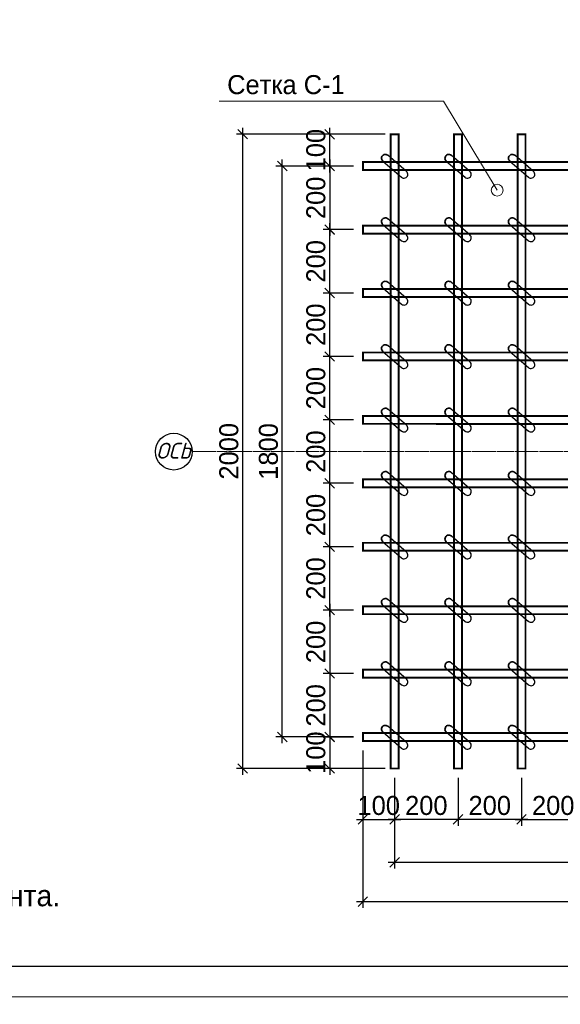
# Model space of a CAD drawing. Header units: millimetres. Extents: x -33345 to 4712671, y -3392 to 121473.
# Tile 116 of 256: x 707987 to 716933, y 44377 to 60674. Entities that reach past the tile are written whole.
import ezdxf

# ---------------------------------------------------------------- set-up
doc = ezdxf.new("R2010")
doc.units = ezdxf.units.MM
doc.linetypes.add('ГОСТ 2.303 5', pattern=[24, 20, -1.5, 1, -1.5])
for name, color, linetype in [('1', 7, 'Continuous'), ('A _razmer rtt', 164, 'Continuous'), ('СПДС_РАЗМЕРЫ', 7, 'Continuous')]:
    doc.layers.add(name, color=color, linetype=linetype)
for name, color, linetype, lineweight in [('Lina', 7, 'Continuous', 20), ('w-Армирования', 172, 'Continuous', 30), ('w-выноски', 7, 'Continuous', 0), ('КЖ Текст', 250, 'Continuous', 15), ('СПДС_w-ось', 4, 'Continuous', 0)]:
    doc.layers.add(name, color=color, linetype=linetype, lineweight=lineweight)
doc.styles.add('ISO', font='isocpeui.ttf')
doc.styles.get("Standard").update_dxf_attribs({"font": 'arial.ttf'})
doc.styles.add('Toxur', font='isocpeui.ttf', dxfattribs={"height": 250})
doc.styles.add('X-U-RW-01$0$StyleROMANS', font='GOTHIC.TTF')
doc.dimstyles.new('М100', dxfattribs={"dimscale": 100, "dimtxt": 3, "dimasz": 1.5, "dimexe": 1, "dimexo": 1.5, "dimgap": 0.6, "dimtad": 1, "dimdec": 0, "dimtxsty": 'Standard', "dimblk": 'OBLIQUE', "dimcen": 2.5, "dimdle": 1, "dimadec": 0, "dimazin": 0, "dimtfac": 1, "dimtdec": 0, "dimtmove": 0, "dimatfit": 3, "dimldrblk": 'OBLIQUE', "dimfxl": 1.25, "dimarcsym": 0})

# ---------------------------------------------------------------- blocks, each defined once
blk = doc.blocks.new('awe4tD')
at = {"layer": 'Lina', "ltscale": 10}
blk.add_lwpolyline([(-44239015, 22734378), (-44314815, 22734378), (-44314815, 22776378), (-44239015, 22776378)], close=True, dxfattribs=at)
at = {"layer": 'Lina', "lineweight": 30, "ltscale": 10}
blk.add_lwpolyline([(-44239515, 22734878), (-44312815, 22734878), (-44312815, 22775878), (-44239515, 22775878)], close=True, dxfattribs=at)
blk = doc.blocks.new('_Oblique')
at = {"color": 0, "linetype": 'ByBlock', "lineweight": -2}
blk.add_line((-0.5, -0.5), (0.5, 0.5), dxfattribs=at)
blk = doc.blocks.new('*D94')
at = {"layer": 'Defpoints', "color": 0, "lineweight": 13, "ltscale": 4, "transparency": 16777216}
for p in [(1217594, -267128), (1218094, -267564), (1218094, -268367)]:
    blk.add_point(p, dxfattribs=at)
at = {"layer": 'СПДС_РАЗМЕРЫ', "color": 0, "lineweight": -2, "ltscale": 4, "transparency": 16777216}
for p, q in [((1217594, -267278), (1217594, -268467)), ((1218094, -267714), (1218094, -268467)), ((1217494, -268367), (1218194, -268367))]:
    blk.add_line(p, q, dxfattribs=at)
at = {"layer": 'СПДС_РАЗМЕРЫ', "color": 0, "lineweight": -2, "ltscale": 4, "transparency": 16777216, "xscale": 150, "yscale": 150, "zscale": 150, "rotation": 180}
blk.add_blockref('_Oblique', (1217594, -268367), dxfattribs=at)
at = {"layer": 'СПДС_РАЗМЕРЫ', "color": 0, "lineweight": -2, "ltscale": 4, "transparency": 16777216, "xscale": 150, "yscale": 150, "zscale": 150}
blk.add_blockref('_Oblique', (1218094, -268367), dxfattribs=at)
at = {"layer": 'СПДС_РАЗМЕРЫ', "color": 0, "ltscale": 4, "transparency": 16777216, "insert": (1217844, -268149), "char_height": 300, "attachment_point": 5, "style": 'X-U-RW-01$0$StyleROMANS'}
blk.add_mtext('100', dxfattribs=at)
blk = doc.blocks.new('*D96')
at = {"layer": 'Defpoints', "color": 0, "lineweight": 13, "ltscale": 4, "transparency": 16777216}
for p in [(1218094, -267564), (1227094, -267564), (1227094, -269043)]:
    blk.add_point(p, dxfattribs=at)
at = {"layer": 'СПДС_РАЗМЕРЫ', "color": 0, "lineweight": -2, "ltscale": 4, "transparency": 16777216}
for p, q in [((1218094, -267714), (1218094, -269143)), ((1227094, -267714), (1227094, -269143)), ((1217994, -269043), (1227194, -269043))]:
    blk.add_line(p, q, dxfattribs=at)
at = {"layer": 'СПДС_РАЗМЕРЫ', "color": 0, "lineweight": -2, "ltscale": 4, "transparency": 16777216, "xscale": 150, "yscale": 150, "zscale": 150, "rotation": 180}
blk.add_blockref('_Oblique', (1218094, -269043), dxfattribs=at)
at = {"layer": 'СПДС_РАЗМЕРЫ', "color": 0, "lineweight": -2, "ltscale": 4, "transparency": 16777216, "xscale": 150, "yscale": 150, "zscale": 150}
blk.add_blockref('_Oblique', (1227094, -269043), dxfattribs=at)
at = {"layer": 'СПДС_РАЗМЕРЫ', "color": 0, "ltscale": 4, "transparency": 16777216, "insert": (1222594, -268826), "char_height": 300, "attachment_point": 5, "style": 'X-U-RW-01$0$StyleROMANS'}
blk.add_mtext('1800', dxfattribs=at)
blk = doc.blocks.new('*D97')
at = {"layer": 'Defpoints', "color": 0, "lineweight": 13, "ltscale": 4, "transparency": 16777216}
for p in [(1227594, -267065), (1217594, -267128), (1227594, -269663)]:
    blk.add_point(p, dxfattribs=at)
at = {"layer": 'СПДС_РАЗМЕРЫ', "color": 0, "lineweight": -2, "ltscale": 4, "transparency": 16777216}
for p, q in [((1227594, -267215), (1227594, -269763)), ((1217594, -267278), (1217594, -269763)), ((1217494, -269663), (1227694, -269663))]:
    blk.add_line(p, q, dxfattribs=at)
at = {"layer": 'СПДС_РАЗМЕРЫ', "color": 0, "lineweight": -2, "ltscale": 4, "transparency": 16777216, "xscale": 150, "yscale": 150, "zscale": 150, "rotation": 180}
blk.add_blockref('_Oblique', (1217594, -269663), dxfattribs=at)
at = {"layer": 'СПДС_РАЗМЕРЫ', "color": 0, "lineweight": -2, "ltscale": 4, "transparency": 16777216, "xscale": 150, "yscale": 150, "zscale": 150}
blk.add_blockref('_Oblique', (1227594, -269663), dxfattribs=at)
at = {"layer": 'СПДС_РАЗМЕРЫ', "color": 0, "ltscale": 4, "transparency": 16777216, "insert": (1222594, -269446), "char_height": 300, "attachment_point": 5, "style": 'X-U-RW-01$0$StyleROMANS'}
blk.add_mtext('2000', dxfattribs=at)
blk = doc.blocks.new('*D98')
at = {"layer": 'Defpoints', "color": 0, "lineweight": 13, "ltscale": 4, "transparency": 16777216}
for p in [(1217594, -258067), (1217071, -259070), (1217594, -259070)]:
    blk.add_point(p, dxfattribs=at)
at = {"layer": 'СПДС_РАЗМЕРЫ', "color": 0, "lineweight": -2, "ltscale": 4, "transparency": 16777216}
for p, q in [((1217444, -258067), (1216971, -258067)), ((1217071, -257967), (1217071, -259170)), ((1217444, -259070), (1216971, -259070))]:
    blk.add_line(p, q, dxfattribs=at)
at = {"layer": 'СПДС_РАЗМЕРЫ', "color": 0, "lineweight": -2, "ltscale": 4, "transparency": 16777216, "xscale": 150, "yscale": 150, "zscale": 150}
for p, rotation in [((1217071, -258067), 90), ((1217071, -259070), 270)]:
    blk.add_blockref('_Oblique', p, dxfattribs=dict(at, rotation=rotation))
at = {"layer": 'СПДС_РАЗМЕРЫ', "color": 0, "ltscale": 4, "transparency": 16777216, "insert": (1216854, -258569), "char_height": 300, "attachment_point": 5, "rotation": 90, "style": 'X-U-RW-01$0$StyleROMANS'}
blk.add_mtext('200', dxfattribs=at)
blk = doc.blocks.new('*D99')
at = {"layer": 'Defpoints', "color": 0, "lineweight": 13, "ltscale": 4, "transparency": 16777216}
for p in [(1216324, -258067), (1217594, -258067), (1217594, -267067)]:
    blk.add_point(p, dxfattribs=at)
at = {"layer": 'СПДС_РАЗМЕРЫ', "color": 0, "lineweight": -2, "ltscale": 4, "transparency": 16777216}
for p, q in [((1217444, -258067), (1216224, -258067)), ((1216324, -267167), (1216324, -257967)), ((1217444, -267067), (1216224, -267067))]:
    blk.add_line(p, q, dxfattribs=at)
at = {"layer": 'СПДС_РАЗМЕРЫ', "color": 0, "lineweight": -2, "ltscale": 4, "transparency": 16777216, "xscale": 150, "yscale": 150, "zscale": 150}
for p, rotation in [((1216324, -258067), 90), ((1216324, -267067), 270)]:
    blk.add_blockref('_Oblique', p, dxfattribs=dict(at, rotation=rotation))
at = {"layer": 'СПДС_РАЗМЕРЫ', "color": 0, "ltscale": 4, "transparency": 16777216, "insert": (1216107, -262567), "char_height": 300, "attachment_point": 5, "rotation": 90, "style": 'X-U-RW-01$0$StyleROMANS'}
blk.add_mtext('1800', dxfattribs=at)
blk = doc.blocks.new('*D100')
at = {"layer": 'Defpoints', "color": 0, "lineweight": 13, "ltscale": 4, "transparency": 16777216}
for p in [(1215700, -257565), (1218094, -257565), (1218032, -267564)]:
    blk.add_point(p, dxfattribs=at)
at = {"layer": 'СПДС_РАЗМЕРЫ', "color": 0, "lineweight": -2, "ltscale": 4, "transparency": 16777216}
for p, q in [((1215700, -267664), (1215700, -257465)), ((1217944, -257565), (1215600, -257565)), ((1217882, -267564), (1215600, -267564))]:
    blk.add_line(p, q, dxfattribs=at)
at = {"layer": 'СПДС_РАЗМЕРЫ', "color": 0, "lineweight": -2, "ltscale": 4, "transparency": 16777216, "xscale": 150, "yscale": 150, "zscale": 150}
for p, rotation in [((1215700, -257565), 90), ((1215700, -267564), 270)]:
    blk.add_blockref('_Oblique', p, dxfattribs=dict(at, rotation=rotation))
at = {"layer": 'СПДС_РАЗМЕРЫ', "color": 0, "ltscale": 4, "transparency": 16777216, "insert": (1215483, -262564), "char_height": 300, "attachment_point": 5, "rotation": 90, "style": 'X-U-RW-01$0$StyleROMANS'}
blk.add_mtext('2000', dxfattribs=at)
blk = doc.blocks.new('*D105')
at = {"layer": 'Defpoints', "color": 0, "lineweight": 13, "ltscale": 4, "transparency": 16777216}
for p in [(1217071, -257567), (1218094, -257567), (1217594, -258067)]:
    blk.add_point(p, dxfattribs=at)
at = {"layer": 'СПДС_РАЗМЕРЫ', "color": 0, "lineweight": -2, "ltscale": 4, "transparency": 16777216}
for p, q in [((1217071, -258167), (1217071, -257467)), ((1217944, -257567), (1216971, -257567)), ((1217444, -258067), (1216971, -258067))]:
    blk.add_line(p, q, dxfattribs=at)
at = {"layer": 'СПДС_РАЗМЕРЫ', "color": 0, "lineweight": -2, "ltscale": 4, "transparency": 16777216, "xscale": 150, "yscale": 150, "zscale": 150}
for p, rotation in [((1217071, -257567), 90), ((1217071, -258067), 270)]:
    blk.add_blockref('_Oblique', p, dxfattribs=dict(at, rotation=rotation))
at = {"layer": 'СПДС_РАЗМЕРЫ', "color": 0, "ltscale": 4, "transparency": 16777216, "insert": (1216854, -257817), "char_height": 300, "attachment_point": 5, "rotation": 90, "style": 'X-U-RW-01$0$StyleROMANS'}
blk.add_mtext('100', dxfattribs=at)
blk = doc.blocks.new('*D106')
at = {"layer": 'Defpoints', "color": 0, "lineweight": 13, "ltscale": 4, "transparency": 16777216}
for p in [(1217594, -267065), (1217071, -267564), (1218094, -267564)]:
    blk.add_point(p, dxfattribs=at)
at = {"layer": 'СПДС_РАЗМЕРЫ', "color": 0, "lineweight": -2, "ltscale": 4, "transparency": 16777216}
for p, q in [((1217444, -267065), (1216971, -267065)), ((1217071, -266965), (1217071, -267664)), ((1217944, -267564), (1216971, -267564))]:
    blk.add_line(p, q, dxfattribs=at)
at = {"layer": 'СПДС_РАЗМЕРЫ', "color": 0, "lineweight": -2, "ltscale": 4, "transparency": 16777216, "xscale": 150, "yscale": 150, "zscale": 150}
for p, rotation in [((1217071, -267065), 90), ((1217071, -267564), 270)]:
    blk.add_blockref('_Oblique', p, dxfattribs=dict(at, rotation=rotation))
at = {"layer": 'СПДС_РАЗМЕРЫ', "color": 0, "ltscale": 4, "transparency": 16777216, "insert": (1216854, -267315), "char_height": 300, "attachment_point": 5, "rotation": 90, "style": 'X-U-RW-01$0$StyleROMANS'}
blk.add_mtext('100', dxfattribs=at)
blk = doc.blocks.new('*D107')
at = {"layer": 'Defpoints', "color": 0, "lineweight": 13, "ltscale": 4, "transparency": 16777216}
for p in [(1217594, -265069), (1217071, -266068), (1217594, -266068)]:
    blk.add_point(p, dxfattribs=at)
at = {"layer": 'СПДС_РАЗМЕРЫ', "color": 0, "lineweight": -2, "ltscale": 4, "transparency": 16777216}
for p, q in [((1217444, -265069), (1216971, -265069)), ((1217071, -264969), (1217071, -266168)), ((1217444, -266068), (1216971, -266068))]:
    blk.add_line(p, q, dxfattribs=at)
at = {"layer": 'СПДС_РАЗМЕРЫ', "color": 0, "lineweight": -2, "ltscale": 4, "transparency": 16777216, "xscale": 150, "yscale": 150, "zscale": 150}
for p, rotation in [((1217071, -265069), 90), ((1217071, -266068), 270)]:
    blk.add_blockref('_Oblique', p, dxfattribs=dict(at, rotation=rotation))
at = {"layer": 'СПДС_РАЗМЕРЫ', "color": 0, "ltscale": 4, "transparency": 16777216, "insert": (1216854, -265569), "char_height": 300, "attachment_point": 5, "rotation": 90, "style": 'X-U-RW-01$0$StyleROMANS'}
blk.add_mtext('200', dxfattribs=at)
blk = doc.blocks.new('*D108')
at = {"layer": 'Defpoints', "color": 0, "lineweight": 13, "ltscale": 4, "transparency": 16777216}
for p in [(1217594, -266068), (1217071, -267069), (1217594, -267069)]:
    blk.add_point(p, dxfattribs=at)
at = {"layer": 'СПДС_РАЗМЕРЫ', "color": 0, "lineweight": -2, "ltscale": 4, "transparency": 16777216}
for p, q in [((1217071, -265968), (1217071, -267169)), ((1217444, -266068), (1216971, -266068)), ((1217444, -267069), (1216971, -267069))]:
    blk.add_line(p, q, dxfattribs=at)
at = {"layer": 'СПДС_РАЗМЕРЫ', "color": 0, "lineweight": -2, "ltscale": 4, "transparency": 16777216, "xscale": 150, "yscale": 150, "zscale": 150}
for p, rotation in [((1217071, -266068), 90), ((1217071, -267069), 270)]:
    blk.add_blockref('_Oblique', p, dxfattribs=dict(at, rotation=rotation))
at = {"layer": 'СПДС_РАЗМЕРЫ', "color": 0, "ltscale": 4, "transparency": 16777216, "insert": (1216854, -266569), "char_height": 300, "attachment_point": 5, "rotation": 90, "style": 'X-U-RW-01$0$StyleROMANS'}
blk.add_mtext('200', dxfattribs=at)
blk = doc.blocks.new('*D111')
at = {"layer": 'Defpoints', "color": 0, "lineweight": 13, "ltscale": 4, "transparency": 16777216}
for p in [(1220094, -267564), (1221094, -267564), (1221094, -268367)]:
    blk.add_point(p, dxfattribs=at)
at = {"layer": 'СПДС_РАЗМЕРЫ', "color": 0, "lineweight": -2, "ltscale": 4, "transparency": 16777216}
for p, q in [((1220094, -267714), (1220094, -268467)), ((1221094, -267714), (1221094, -268467)), ((1219994, -268367), (1221194, -268367))]:
    blk.add_line(p, q, dxfattribs=at)
at = {"layer": 'СПДС_РАЗМЕРЫ', "color": 0, "lineweight": -2, "ltscale": 4, "transparency": 16777216, "xscale": 150, "yscale": 150, "zscale": 150, "rotation": 180}
blk.add_blockref('_Oblique', (1220094, -268367), dxfattribs=at)
at = {"layer": 'СПДС_РАЗМЕРЫ', "color": 0, "lineweight": -2, "ltscale": 4, "transparency": 16777216, "xscale": 150, "yscale": 150, "zscale": 150}
blk.add_blockref('_Oblique', (1221094, -268367), dxfattribs=at)
at = {"layer": 'СПДС_РАЗМЕРЫ', "color": 0, "ltscale": 4, "transparency": 16777216, "insert": (1220594, -268149), "char_height": 300, "attachment_point": 5, "style": 'X-U-RW-01$0$StyleROMANS'}
blk.add_mtext('200', dxfattribs=at)
blk = doc.blocks.new('ftr')
at = {"layer": '1', "lineweight": 30, "ltscale": 10}
for points in [[(1246317, -270907), (1246022, -270651)], [(1245944, -270742), (1246239, -270998)]]:
    blk.add_lwpolyline(points, dxfattribs=at)
blk.add_arc((1246278, -270952), 60, 228.9886, 49.2181, dxfattribs=at)
at = {"layer": 'w-Армирования', "color": 0, "lineweight": 35, "ltscale": 100}
blk.add_arc((1245983, -270697), 60, 49.1034, 229.1233, dxfattribs=at)
blk = doc.blocks.new('*D86')
at = {"layer": 'Defpoints', "color": 0, "lineweight": 13, "ltscale": 4, "transparency": 16777216}
for p in [(1217071, -264069), (1217594, -264069), (1217594, -265069)]:
    blk.add_point(p, dxfattribs=at)
at = {"layer": 'СПДС_РАЗМЕРЫ', "color": 0, "lineweight": -2, "ltscale": 4, "transparency": 16777216}
for p, q in [((1217071, -265169), (1217071, -263969)), ((1217444, -264069), (1216971, -264069)), ((1217444, -265069), (1216971, -265069))]:
    blk.add_line(p, q, dxfattribs=at)
at = {"layer": 'СПДС_РАЗМЕРЫ', "color": 0, "lineweight": -2, "ltscale": 4, "transparency": 16777216, "xscale": 150, "yscale": 150, "zscale": 150}
for p, rotation in [((1217071, -264069), 90), ((1217071, -265069), 270)]:
    blk.add_blockref('_Oblique', p, dxfattribs=dict(at, rotation=rotation))
at = {"layer": 'СПДС_РАЗМЕРЫ', "color": 0, "ltscale": 4, "transparency": 16777216, "insert": (1216854, -264569), "char_height": 300, "attachment_point": 5, "rotation": 90, "style": 'X-U-RW-01$0$StyleROMANS'}
blk.add_mtext('200', dxfattribs=at)
blk = doc.blocks.new('*D87')
at = {"layer": 'Defpoints', "color": 0, "lineweight": 13, "ltscale": 4, "transparency": 16777216}
for p in [(1217071, -263069), (1217594, -263069), (1217594, -264069)]:
    blk.add_point(p, dxfattribs=at)
at = {"layer": 'СПДС_РАЗМЕРЫ', "color": 0, "lineweight": -2, "ltscale": 4, "transparency": 16777216}
for p, q in [((1217444, -263069), (1216971, -263069)), ((1217071, -264169), (1217071, -262969)), ((1217444, -264069), (1216971, -264069))]:
    blk.add_line(p, q, dxfattribs=at)
at = {"layer": 'СПДС_РАЗМЕРЫ', "color": 0, "lineweight": -2, "ltscale": 4, "transparency": 16777216, "xscale": 150, "yscale": 150, "zscale": 150}
for p, rotation in [((1217071, -263069), 90), ((1217071, -264069), 270)]:
    blk.add_blockref('_Oblique', p, dxfattribs=dict(at, rotation=rotation))
at = {"layer": 'СПДС_РАЗМЕРЫ', "color": 0, "ltscale": 4, "transparency": 16777216, "insert": (1216854, -263569), "char_height": 300, "attachment_point": 5, "rotation": 90, "style": 'X-U-RW-01$0$StyleROMANS'}
blk.add_mtext('200', dxfattribs=at)
blk = doc.blocks.new('*D88')
at = {"layer": 'Defpoints', "color": 0, "lineweight": 13, "ltscale": 4, "transparency": 16777216}
for p in [(1217071, -262069), (1217594, -262069), (1217594, -263069)]:
    blk.add_point(p, dxfattribs=at)
at = {"layer": 'СПДС_РАЗМЕРЫ', "color": 0, "lineweight": -2, "ltscale": 4, "transparency": 16777216}
for p, q in [((1217071, -263169), (1217071, -261969)), ((1217444, -262069), (1216971, -262069)), ((1217444, -263069), (1216971, -263069))]:
    blk.add_line(p, q, dxfattribs=at)
at = {"layer": 'СПДС_РАЗМЕРЫ', "color": 0, "lineweight": -2, "ltscale": 4, "transparency": 16777216, "xscale": 150, "yscale": 150, "zscale": 150}
for p, rotation in [((1217071, -262069), 90), ((1217071, -263069), 270)]:
    blk.add_blockref('_Oblique', p, dxfattribs=dict(at, rotation=rotation))
at = {"layer": 'СПДС_РАЗМЕРЫ', "color": 0, "ltscale": 4, "transparency": 16777216, "insert": (1216854, -262569), "char_height": 300, "attachment_point": 5, "rotation": 90, "style": 'X-U-RW-01$0$StyleROMANS'}
blk.add_mtext('200', dxfattribs=at)
blk = doc.blocks.new('*D89')
at = {"layer": 'Defpoints', "color": 0, "lineweight": 13, "ltscale": 4, "transparency": 16777216}
for p in [(1217071, -261069), (1217594, -261069), (1217594, -262069)]:
    blk.add_point(p, dxfattribs=at)
at = {"layer": 'СПДС_РАЗМЕРЫ', "color": 0, "lineweight": -2, "ltscale": 4, "transparency": 16777216}
for p, q in [((1217071, -262169), (1217071, -260969)), ((1217444, -261069), (1216971, -261069)), ((1217444, -262069), (1216971, -262069))]:
    blk.add_line(p, q, dxfattribs=at)
at = {"layer": 'СПДС_РАЗМЕРЫ', "color": 0, "lineweight": -2, "ltscale": 4, "transparency": 16777216, "xscale": 150, "yscale": 150, "zscale": 150}
for p, rotation in [((1217071, -261069), 90), ((1217071, -262069), 270)]:
    blk.add_blockref('_Oblique', p, dxfattribs=dict(at, rotation=rotation))
at = {"layer": 'СПДС_РАЗМЕРЫ', "color": 0, "ltscale": 4, "transparency": 16777216, "insert": (1216854, -261569), "char_height": 300, "attachment_point": 5, "rotation": 90, "style": 'X-U-RW-01$0$StyleROMANS'}
blk.add_mtext('200', dxfattribs=at)
blk = doc.blocks.new('*D90')
at = {"layer": 'Defpoints', "color": 0, "lineweight": 13, "ltscale": 4, "transparency": 16777216}
for p in [(1217071, -260069), (1217594, -260069), (1217594, -261069)]:
    blk.add_point(p, dxfattribs=at)
at = {"layer": 'СПДС_РАЗМЕРЫ', "color": 0, "lineweight": -2, "ltscale": 4, "transparency": 16777216}
for p, q in [((1217071, -261169), (1217071, -259969)), ((1217444, -260069), (1216971, -260069)), ((1217444, -261069), (1216971, -261069))]:
    blk.add_line(p, q, dxfattribs=at)
at = {"layer": 'СПДС_РАЗМЕРЫ', "color": 0, "lineweight": -2, "ltscale": 4, "transparency": 16777216, "xscale": 150, "yscale": 150, "zscale": 150}
for p, rotation in [((1217071, -260069), 90), ((1217071, -261069), 270)]:
    blk.add_blockref('_Oblique', p, dxfattribs=dict(at, rotation=rotation))
at = {"layer": 'СПДС_РАЗМЕРЫ', "color": 0, "ltscale": 4, "transparency": 16777216, "insert": (1216854, -260569), "char_height": 300, "attachment_point": 5, "rotation": 90, "style": 'X-U-RW-01$0$StyleROMANS'}
blk.add_mtext('200', dxfattribs=at)
blk = doc.blocks.new('*D91')
at = {"layer": 'Defpoints', "color": 0, "lineweight": 13, "ltscale": 4, "transparency": 16777216}
for p in [(1217071, -259069), (1217594, -259069), (1217594, -260069)]:
    blk.add_point(p, dxfattribs=at)
at = {"layer": 'СПДС_РАЗМЕРЫ', "color": 0, "lineweight": -2, "ltscale": 4, "transparency": 16777216}
for p, q in [((1217071, -260169), (1217071, -258969)), ((1217444, -259069), (1216971, -259069)), ((1217444, -260069), (1216971, -260069))]:
    blk.add_line(p, q, dxfattribs=at)
at = {"layer": 'СПДС_РАЗМЕРЫ', "color": 0, "lineweight": -2, "ltscale": 4, "transparency": 16777216, "xscale": 150, "yscale": 150, "zscale": 150}
for p, rotation in [((1217071, -259069), 90), ((1217071, -260069), 270)]:
    blk.add_blockref('_Oblique', p, dxfattribs=dict(at, rotation=rotation))
at = {"layer": 'СПДС_РАЗМЕРЫ', "color": 0, "ltscale": 4, "transparency": 16777216, "insert": (1216854, -259569), "char_height": 300, "attachment_point": 5, "rotation": 90, "style": 'X-U-RW-01$0$StyleROMANS'}
blk.add_mtext('200', dxfattribs=at)
blk = doc.blocks.new('*D92')
at = {"layer": 'Defpoints', "color": 0, "lineweight": 13, "ltscale": 4, "transparency": 16777216}
for p in [(1219094, -267564), (1220094, -267564), (1219094, -268367)]:
    blk.add_point(p, dxfattribs=at)
at = {"layer": 'СПДС_РАЗМЕРЫ', "color": 0, "lineweight": -2, "ltscale": 4, "transparency": 16777216}
for p, q in [((1219094, -267714), (1219094, -268467)), ((1220094, -267714), (1220094, -268467)), ((1220194, -268367), (1218994, -268367))]:
    blk.add_line(p, q, dxfattribs=at)
at = {"layer": 'СПДС_РАЗМЕРЫ', "color": 0, "lineweight": -2, "ltscale": 4, "transparency": 16777216, "xscale": 150, "yscale": 150, "zscale": 150, "rotation": 180}
blk.add_blockref('_Oblique', (1219094, -268367), dxfattribs=at)
at = {"layer": 'СПДС_РАЗМЕРЫ', "color": 0, "lineweight": -2, "ltscale": 4, "transparency": 16777216, "xscale": 150, "yscale": 150, "zscale": 150}
blk.add_blockref('_Oblique', (1220094, -268367), dxfattribs=at)
at = {"layer": 'СПДС_РАЗМЕРЫ', "color": 0, "ltscale": 4, "transparency": 16777216, "insert": (1219594, -268149), "char_height": 300, "attachment_point": 5, "style": 'X-U-RW-01$0$StyleROMANS'}
blk.add_mtext('200', dxfattribs=at)
blk = doc.blocks.new('*D93')
at = {"layer": 'Defpoints', "color": 0, "lineweight": 13, "ltscale": 4, "transparency": 16777216}
for p in [(1218094, -267564), (1219094, -267564), (1218094, -268367)]:
    blk.add_point(p, dxfattribs=at)
at = {"layer": 'СПДС_РАЗМЕРЫ', "color": 0, "lineweight": -2, "ltscale": 4, "transparency": 16777216}
for p, q in [((1218094, -267714), (1218094, -268467)), ((1219094, -267714), (1219094, -268467)), ((1219194, -268367), (1217994, -268367))]:
    blk.add_line(p, q, dxfattribs=at)
at = {"layer": 'СПДС_РАЗМЕРЫ', "color": 0, "lineweight": -2, "ltscale": 4, "transparency": 16777216, "xscale": 150, "yscale": 150, "zscale": 150, "rotation": 180}
blk.add_blockref('_Oblique', (1218094, -268367), dxfattribs=at)
at = {"layer": 'СПДС_РАЗМЕРЫ', "color": 0, "lineweight": -2, "ltscale": 4, "transparency": 16777216, "xscale": 150, "yscale": 150, "zscale": 150}
blk.add_blockref('_Oblique', (1219094, -268367), dxfattribs=at)
at = {"layer": 'СПДС_РАЗМЕРЫ', "color": 0, "ltscale": 4, "transparency": 16777216, "insert": (1218594, -268149), "char_height": 300, "attachment_point": 5, "style": 'X-U-RW-01$0$StyleROMANS'}
blk.add_mtext('200', dxfattribs=at)
blk = doc.blocks.new('setk1')
at = {"lineweight": 15, "ltscale": 4}
blk.add_line((1218866.3, -257045.4), (1219711.2, -258448.4), dxfattribs=at)
blk.add_circle((1219711.2, -258448.4), 93.3, dxfattribs=at)
at = {"layer": 'w-Армирования', "color": 0, "lineweight": 35, "ltscale": 100, "const_width": 30}
for points in [[(1218156.9, -267563.9), (1218031.9, -267563.9), (1218031.9, -257566.5), (1218156.9, -257566.5)], [(1219156.9, -267563.9), (1219031.9, -267563.9), (1219031.9, -257566.5), (1219156.9, -257566.5)], [(1220156.9, -267563.9), (1220031.9, -267563.9), (1220031.9, -257566.5), (1220156.9, -257566.5)], [(1217594.4, -258004.9), (1217594.4, -258129.9), (1227594.4, -258130), (1227594.4, -258005)], [(1217594.4, -259007), (1217594.4, -259132), (1227594.4, -259132.1), (1227594.4, -259007.1)], [(1217594.4, -260007), (1217594.4, -260132), (1227594.4, -260132.1), (1227594.4, -260007.1)], [(1217594.4, -261007), (1217594.4, -261132), (1227594.4, -261132.1), (1227594.4, -261007.1)], [(1217594.4, -262007), (1217594.4, -262132), (1227594.4, -262132.1), (1227594.4, -262007.1)], [(1217594.4, -263007), (1217594.4, -263132), (1227594.4, -263132.1), (1227594.4, -263007.1)], [(1217594.4, -264007), (1217594.4, -264132), (1227594.4, -264132.1), (1227594.4, -264007.1)], [(1217594.4, -265007), (1217594.4, -265132), (1227594.4, -265132.1), (1227594.4, -265007.1)], [(1217594.4, -266007), (1217594.4, -266132), (1227594.4, -266132.1), (1227594.4, -266007.1)], [(1217594.4, -267004.2), (1217594.4, -267129.2), (1227594.4, -267129.3), (1227594.4, -267004.3)]]:
    blk.add_lwpolyline(points, close=True, dxfattribs=at)
at = {"layer": 'w-выноски', "color": 0, "lineweight": 0, "ltscale": 4}
blk.add_line((1215328.4, -257045.4), (1218866.3, -257045.4), dxfattribs=at)
at = {"layer": 'СПДС_w-ось', "color": 0, "linetype": 'ГОСТ 2.303 5', "lineweight": 9, "ltscale": 4}
blk.add_lwpolyline([(1224585.3, -262569.6), (1227559.1, -262569.6), (1215375.8, -262569.6), (1214904.6, -262569.6)], dxfattribs=at)
at = {"layer": 'СПДС_РАЗМЕРЫ', "color": 0, "ltscale": 4}
blk.add_circle((1214614.8, -262569.6), 289.8, dxfattribs=at)
at = {"layer": 'A _razmer rtt'}
for p in [(-28035.2, 12753.2), (-27035.2, 12753.2), (-26035.2, 12753.2), (-28035.2, 11753.1), (-27035.2, 11753.1), (-26035.2, 11753.1), (-28035.2, 10753.1), (-27035.2, 10753.1), (-26035.2, 10753.1), (-28035.2, 9753.1), (-27035.2, 9753.1), (-26035.2, 9753.1), (-28035.2, 8753.1), (-27035.2, 8753.1), (-26035.2, 8753.1), (-28035.2, 7753.1), (-27035.2, 7753.1), (-26035.2, 7753.1), (-28035.2, 6753.1), (-27035.2, 6753.1), (-26035.2, 6753.1), (-28035.2, 5753.1), (-27035.2, 5753.1), (-26035.2, 5753.1), (-28035.2, 4753.1), (-27035.2, 4753.1), (-26035.2, 4753.1), (-28035.2, 3753.1), (-27035.2, 3753.1), (-26035.2, 3753.1)]:
    blk.add_blockref('ftr', p, dxfattribs=at)
at = {"insert": (1215455.2, -256634.2), "char_height": 300, "width": 3547.04, "attachment_point": 1, "style": 'X-U-RW-01$0$StyleROMANS'}
blk.add_mtext('Сетка С-1', dxfattribs=at)
at = {"layer": 'A _razmer rtt', "insert": (1214336.6, -262430.4), "char_height": 250, "width": 188.761, "attachment_point": 1, "style": 'Toxur'}
blk.add_mtext('ОСЬ', dxfattribs=at)
at = {"layer": 'СПДС_РАЗМЕРЫ', "color": 0, "ltscale": 4}
for base, p1, p2, angle, picture, middle in [((1215700.1, -257564.5), (1218031.9, -267563.9), (1218094.4, -257564.5), 90, '*D100', (1215482.6, -262564.2)), ((1216324.4, -258067.4), (1217594.4, -267066.7), (1217594.4, -258067.4), 90, '*D99', (1216106.8, -262567)), ((1217071.3, -259069.6), (1217594.4, -258067.5), (1217594.4, -259069.6), 270, '*D98', (1216853.7, -258568.5)), ((1217071.3, -259069.5), (1217594.4, -260069.5), (1217594.4, -259069.5), 270, '*D91', (1216853.7, -259569.5)), ((1217071.3, -260069.5), (1217594.4, -261069.5), (1217594.4, -260069.5), 270, '*D90', (1216853.7, -260569.5)), ((1217071.3, -261069.5), (1217594.4, -262069.5), (1217594.4, -261069.5), 270, '*D89', (1216853.7, -261569.5)), ((1217071.3, -262069.5), (1217594.4, -263069.5), (1217594.4, -262069.5), 270, '*D88', (1216853.7, -262569.5)), ((1217071.3, -263069.5), (1217594.4, -264069.5), (1217594.4, -263069.5), 270, '*D87', (1216853.7, -263569.5)), ((1217071.3, -264069.5), (1217594.4, -265069.5), (1217594.4, -264069.5), 270, '*D86', (1216853.7, -264569.5)), ((1217071.3, -266068.1), (1217594.4, -265069.5), (1217594.4, -266068.1), 270, '*D107', (1216853.7, -265568.8)), ((1217071.2, -267069.5), (1217594.4, -266068.1), (1217594.4, -267069.5), 270, '*D108', (1216853.7, -266568.8))]:
    dim = blk.add_linear_dim(base=base, p1=p1, p2=p2, angle=angle, dimstyle='М100', override={"dimlfac": 0.2, "dimtxsty": 'X-U-RW-01$0$StyleROMANS'}, dxfattribs=at)
    dim.commit()
    dim.dimension.update_dxf_attribs({"geometry": picture, "text_midpoint": middle})
for base, p1, p2, picture, middle in [((1217071.3, -257566.5), (1217594.4, -258067.5), (1218094.4, -257566.5), '*D105', (1217071.3, -257817)), ((1217071.2, -267563.9), (1217594.4, -267065.3), (1218094.4, -267563.9), '*D106', (1217071.2, -267314.6))]:
    dim = blk.add_linear_dim(base=base, p1=p1, p2=p2, angle=90, dimstyle='М100', override={"dimlfac": 0.2, "dimtxsty": 'X-U-RW-01$0$StyleROMANS'}, dxfattribs=at)
    dim.commit()
    dim.dimension.update_dxf_attribs({"geometry": picture, "text_midpoint": middle, "dimtype": 128})
for base, p1, p2, picture, middle in [((1227594.4, -269663.2), (1217594.4, -267127.9), (1227594.4, -267065.4), '*D97', (1222594.4, -269445.7)), ((1227094.4, -269043.1), (1218094.4, -267563.9), (1227094.4, -267563.9), '*D96', (1222594.4, -268825.5)), ((1218094.4, -268366.8), (1219094.4, -267563.9), (1218094.4, -267563.9), '*D93', (1218594.4, -268149.3)), ((1219094.4, -268366.8), (1220094.4, -267563.9), (1219094.4, -267563.9), '*D92', (1219594.4, -268149.3)), ((1221094.4, -268366.8), (1220094.4, -267563.9), (1221094.4, -267563.9), '*D111', (1220594.4, -268149.3))]:
    dim = blk.add_linear_dim(base=base, p1=p1, p2=p2, dimstyle='М100', override={"dimlfac": 0.2, "dimtxsty": 'X-U-RW-01$0$StyleROMANS'}, dxfattribs=at)
    dim.commit()
    dim.dimension.update_dxf_attribs({"geometry": picture, "text_midpoint": middle})
dim = blk.add_linear_dim(base=(1218094.4, -268366.8), p1=(1217594.4, -267127.9), p2=(1218094.4, -267563.9), dimstyle='М100', override={"dimlfac": 0.2, "dimtxsty": 'X-U-RW-01$0$StyleROMANS'}, dxfattribs=at)
dim.commit()
dim.dimension.update_dxf_attribs({"geometry": '*D94', "text_midpoint": (1217844.4, -268366.8), "dimtype": 128})

msp = doc.modelspace()

# ---------------------------------------------------------------- block references
msp.add_blockref('awe4tD', (44985503.28, -22689876.566))
at = {"layer": 'A _razmer rtt', "xscale": 1.05, "yscale": 1.05, "zscale": 1.05}
msp.add_blockref('setk1', (-564808.087, 329222.898), dxfattribs=at)

# ---------------------------------------------------------------- texts
at = {"attachment_point": 1, "style": 'ISO'}
for s, insert, char_height, width in [('\\pi4343.31532;{\\LА-А\\P\\pi0;Армирование приямка. M 1:20}', (351439.431, 62275.551), 500, 9875.6458), ('\\pi2734.5;{\\H1.33333x;Примечание:\\H1.25003x; \\P\\pi0;}1. Данный лист читать совместно с листом {\\C1;КР-3.\\P}2. Бетонирование допускается после установки всех выпускаемых стержней в вертикальные конструкции.', (328516.802, 47688.501), 300, 15750.75644)]:
    msp.add_mtext(s, dxfattribs=dict(at, insert=insert, char_height=char_height, width=width))
at = {"layer": 'КЖ Текст', "color": 0, "char_height": 350, "attachment_point": 5, "style": 'X-U-RW-01$0$StyleROMANS'}
for insert, width in [((590216.149, 69272.497), 7453.30724), ((615272.163, 47581.363), 36452.73295), ((691072.163, 47581.363), 36452.73295)]:
    msp.add_mtext('\\pi-687.015,l700,t700;1.^IДанный лист читать совместно с л. \\P2.^IВязку поперечных стержней (хомутов) во всех пересечениях с рабочей арматурой проводить отожжённой стальной проволокой диаметром 0.8-1.2мм. \\P3.^IКонцы поперечных стержней (хомутов) заводить в тело бетона на длину не менее 50мм.\\P4.^IКонцы продольных стержней заанкеровать в торцевые колонны на длину 40d (d-длина арматурного стержня).\\P5.^IМарка стали для арматуры АIII и АI должно быть 25Г2С или 35ГС по ГОСТ 14098-91\\P{\\A1;\\C256;6.^IПосле распалубливания боковые и верхние поверхности фундамента, соприкасающиеся с грунтом, обклеить полиизолом выступающими снизу фундамента. }', dxfattribs=dict(at, insert=insert, width=width))

doc.saveas('drawing.dxf')
